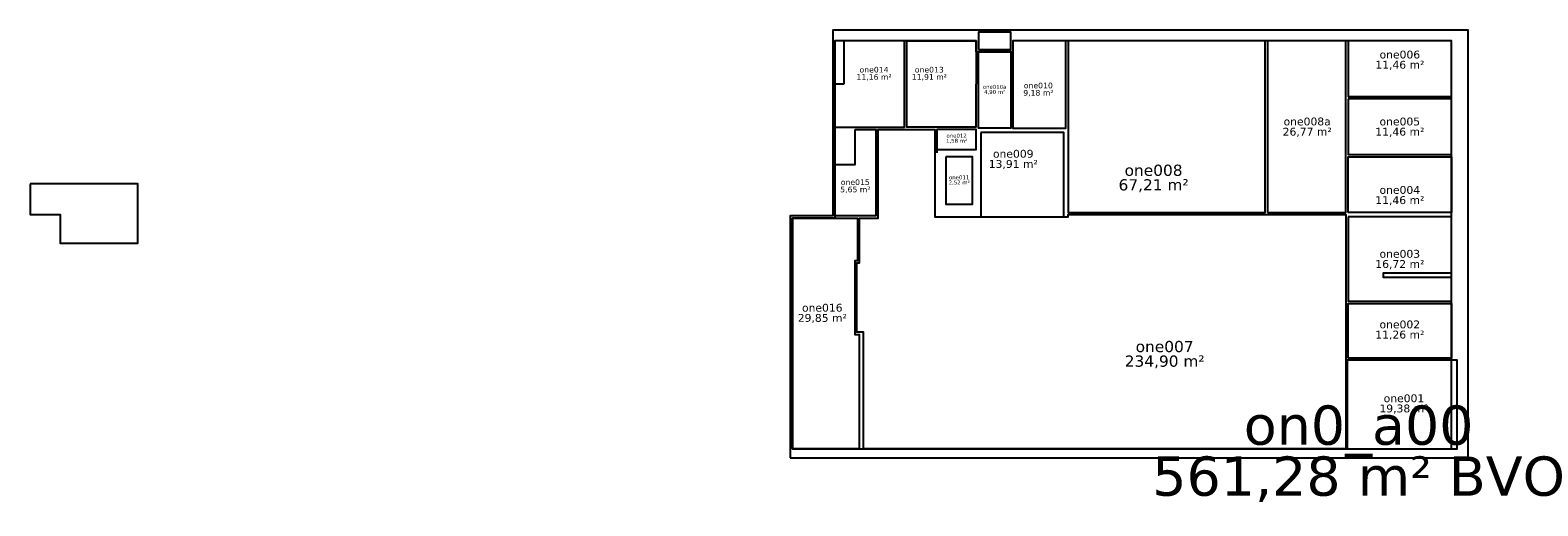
# Model space of a CAD drawing. Header units: millimetres. Extents: x -194 to 67048, y -20946 to 280.
import ezdxf
from ezdxf.enums import TextEntityAlignment as Align

# ---------------------------------------------------------------- set-up
doc = ezdxf.new("R2010")
doc.units = ezdxf.units.MM
doc.header["$LTSCALE"] = 100
for name, color, linetype in [('00--F-IL-RUIMTEDEF', 170, 'Continuous'), ('00--F-IT-RUIMTE-M2', 7, 'Continuous'), ('00--F-IT-RUIMTE-NR', 7, 'Continuous'), ('00--F-IT-RUIMTE-OM', 7, 'Continuous'), ('F-IL----_BRUTODEF', 130, 'Continuous'), ('F-IL----_OBJECTDEF', 6, 'Continuous'), ('F-IT----_BRUTO-M2', 7, 'Continuous'), ('F-IT----_BRUTO-NR', 7, 'Continuous')]:
    doc.layers.add(name, color=color, linetype=linetype)
doc.styles.add('kw1c_fm_rnr', font='verdana.ttf', dxfattribs={"height": 500})

# ---------------------------------------------------------------- blocks, each defined once
blk = doc.blocks.new('kw1c-fm-bouwdeel')
at = {"layer": 'F-IT----_BRUTO-M2', "style": 'kw1c_fm_rnr', "flags": 12}
blk.add_attdef('KW1C-FM-VERDIEPING-BVO', text='', height=500, dxfattribs=at).set_placement((0, 0), align=Align.TOP_CENTER)
at = {"layer": 'F-IT----_BRUTO-NR', "style": 'kw1c_fm_rnr', "flags": 12}
blk.add_attdef('KW1C-FM-VERDIEPING-BDL', text='', height=500, dxfattribs=at).set_placement((0, 0), align=Align.BOTTOM_CENTER)
blk = doc.blocks.new('kw1c-fm-ruimte-nr')
at = {"layer": '00--F-IT-RUIMTE-M2', "style": 'kw1c_fm_rnr', "flags": 12}
blk.add_attdef('KW1C-FM-OPPERVLAKTE', text='', height=500, dxfattribs=at).set_placement((0, 0), align=Align.TOP_CENTER)
at = {"layer": '00--F-IT-RUIMTE-NR', "style": 'kw1c_fm_rnr', "flags": 12}
blk.add_attdef('KW1C-FM-RUIMTENUMMER', text='', height=500, dxfattribs=at).set_placement((0, 0), align=Align.BOTTOM_CENTER)
at = {"layer": '00--F-IT-RUIMTE-OM', "style": 'kw1c_fm_rnr', "flags": 13}
blk.add_attdef('KW1C-FM-INFO', text='', height=500, dxfattribs=at).set_placement((0, -600), align=Align.TOP_CENTER)

msp = doc.modelspace()

# ---------------------------------------------------------------- linework, layer by layer
at = {"layer": '00--F-IL-RUIMTEDEF'}
for points in [[(36100, -2124), (35700, -2124), (35700, -4048), (38800, -4048), (38800, -200), (36100, -200)], [(38900, -200), (42000, -200), (41988, -4048), (38900, -4048)], [(46000, -200), (43640, -200), (43640, -4090), (46000, -4090)], [(46100, -200), (46100, -7850), (54885, -7850), (54885, -200)], [(54985, -7850), (58485, -7850), (58485, -200), (54985, -200)], [(63200, -200), (58585, -200), (58585, -2683), (63200, -2683)], [(42100, -690), (43540, -690), (43540, -4090), (42100, -4090)], [(58585, -2783), (58585, -5267), (63200, -5267), (63200, -2783)], [(36600, -4148), (37530, -4148), (37530, -8010), (35700, -8010), (35700, -5720), (36600, -5720)], [(36980, -18400), (36980, -13200), (36680, -13200), (36680, -10110), (36800, -10110), (36800, -8110), (37630, -8110), (37630, -4148), (40150, -4148), (40150, -8050), (46100, -8050), (46100, -7950), (58485, -7950), (58485, -18400)], [(40250, -4148), (40250, -5050), (42000, -5050), (42000, -4148)], [(42200, -4290), (42200, -8050), (45900, -8050), (45900, -4290)], [(58585, -7850), (58585, -5367), (63200, -5367), (63200, -7850)], [(40640, -5380), (40640, -7480), (41840, -7480), (41840, -5380)], [(58592, -8050), (58592, -11810), (63200, -11810), (63200, -10750), (60160, -10750), (60160, -10550), (63200, -10550), (63200, -8050)], [(36780, -18400), (33800, -18400), (33800, -8110), (36700, -8110), (36700, -10010), (36580, -10010), (36580, -13300), (36780, -13300)], [(58585, -14350), (58585, -11910), (63200, -11910), (63200, -14350)], [(58544, -14450), (58544, -18400), (63450, -18400), (63450, -14450)]]:
    msp.add_lwpolyline(points, close=True, dxfattribs=at)
msp.add_lwpolyline([(40250, -4138), (40250, -5198)], dxfattribs=at)
at = {"layer": 'F-IL----_BRUTODEF'}
msp.add_lwpolyline([(33698, -18800), (63940, -18800), (63940, 280), (35598, 280), (35598, -8009), (33698, -8009)], close=True, dxfattribs=at)
at = {"layer": 'F-IL----_OBJECTDEF'}
for points in [[(42100, -590), (43540, -590), (43540, 190), (42100, 190)], [(33800, -18400), (63200, -18400), (63200, -200), (43640, -200), (43640, -690), (42000, -690), (42000, -200), (35700, -200), (35700, -8110), (33800, -8110)], [(-194, -6580), (-194, -7950), (1150, -7950), (1150, -9220), (4610, -9220), (4610, -6580)]]:
    msp.add_lwpolyline(points, close=True, dxfattribs=at)

# ---------------------------------------------------------------- block references
ref = msp.add_blockref('kw1c-fm-ruimte-nr', (60893, -1089), dxfattribs=dict(xscale=0.7, yscale=0.7, zscale=0.7))
ref.add_attrib('KW1C-FM-RUIMTENUMMER', 'one006', dxfattribs={"layer": '00--F-IT-RUIMTE-NR', "height": 350, "style": 'kw1c_fm_rnr'}).set_placement((60893, -1089), align=Align.BOTTOM_CENTER)
ref.add_attrib('KW1C-FM-OPPERVLAKTE', '11,46 m²', dxfattribs={"layer": '00--F-IT-RUIMTE-M2', "height": 350, "style": 'kw1c_fm_rnr'}).set_placement((60893, -1089), align=Align.TOP_CENTER)
ref = msp.add_blockref('kw1c-fm-ruimte-nr', (37443, -1684), dxfattribs=dict(xscale=0.5, yscale=0.5, zscale=0.5))
ref.add_attrib('KW1C-FM-RUIMTENUMMER', 'one014', dxfattribs={"layer": '00--F-IT-RUIMTE-NR', "height": 250, "style": 'kw1c_fm_rnr'}).set_placement((37443, -1684), align=Align.BOTTOM_CENTER)
ref.add_attrib('KW1C-FM-OPPERVLAKTE', '11,16 m²', dxfattribs={"layer": '00--F-IT-RUIMTE-M2', "height": 250, "style": 'kw1c_fm_rnr'}).set_placement((37443, -1684), align=Align.TOP_CENTER)
ref = msp.add_blockref('kw1c-fm-ruimte-nr', (39908, -1684), dxfattribs=dict(xscale=0.5, yscale=0.5, zscale=0.5))
ref.add_attrib('KW1C-FM-RUIMTENUMMER', 'one013', dxfattribs={"layer": '00--F-IT-RUIMTE-NR', "height": 250, "style": 'kw1c_fm_rnr'}).set_placement((39908, -1684), align=Align.BOTTOM_CENTER)
ref.add_attrib('KW1C-FM-OPPERVLAKTE', '11,91 m²', dxfattribs={"layer": '00--F-IT-RUIMTE-M2', "height": 250, "style": 'kw1c_fm_rnr'}).set_placement((39908, -1684), align=Align.TOP_CENTER)
ref = msp.add_blockref('kw1c-fm-ruimte-nr', (42820, -2390), dxfattribs=dict(xscale=0.35, yscale=0.35, zscale=0.35))
ref.add_attrib('KW1C-FM-RUIMTENUMMER', 'one010a', dxfattribs={"layer": '00--F-IT-RUIMTE-NR', "height": 175, "style": 'kw1c_fm_rnr'}).set_placement((42820, -2390), align=Align.BOTTOM_CENTER)
ref.add_attrib('KW1C-FM-OPPERVLAKTE', '4,90 m²', dxfattribs={"layer": '00--F-IT-RUIMTE-M2', "height": 175, "style": 'kw1c_fm_rnr'}).set_placement((42820, -2390), align=Align.TOP_CENTER)
ref = msp.add_blockref('kw1c-fm-ruimte-nr', (44770, -2390), dxfattribs=dict(xscale=0.5, yscale=0.5, zscale=0.5))
ref.add_attrib('KW1C-FM-RUIMTENUMMER', 'one010', dxfattribs={"layer": '00--F-IT-RUIMTE-NR', "height": 250, "style": 'kw1c_fm_rnr'}).set_placement((44770, -2390), align=Align.BOTTOM_CENTER)
ref.add_attrib('KW1C-FM-OPPERVLAKTE', '9,18 m²', dxfattribs={"layer": '00--F-IT-RUIMTE-M2', "height": 250, "style": 'kw1c_fm_rnr'}).set_placement((44770, -2390), align=Align.TOP_CENTER)
ref = msp.add_blockref('kw1c-fm-ruimte-nr', (56760, -4075), dxfattribs=dict(xscale=0.7, yscale=0.7, zscale=0.7))
ref.add_attrib('KW1C-FM-RUIMTENUMMER', 'one008a', dxfattribs={"layer": '00--F-IT-RUIMTE-NR', "height": 350, "style": 'kw1c_fm_rnr'}).set_placement((56760, -4075), align=Align.BOTTOM_CENTER)
ref.add_attrib('KW1C-FM-OPPERVLAKTE', '26,77 m²', dxfattribs={"layer": '00--F-IT-RUIMTE-M2', "height": 350, "style": 'kw1c_fm_rnr'}).set_placement((56760, -4075), align=Align.TOP_CENTER)
ref = msp.add_blockref('kw1c-fm-ruimte-nr', (60892, -4075), dxfattribs=dict(xscale=0.7, yscale=0.7, zscale=0.7))
ref.add_attrib('KW1C-FM-RUIMTENUMMER', 'one005', dxfattribs={"layer": '00--F-IT-RUIMTE-NR', "height": 350, "style": 'kw1c_fm_rnr'}).set_placement((60892, -4075), align=Align.BOTTOM_CENTER)
ref.add_attrib('KW1C-FM-OPPERVLAKTE', '11,46 m²', dxfattribs={"layer": '00--F-IT-RUIMTE-M2', "height": 350, "style": 'kw1c_fm_rnr'}).set_placement((60892, -4075), align=Align.TOP_CENTER)
ref = msp.add_blockref('kw1c-fm-ruimte-nr', (41125, -4570), dxfattribs=dict(xscale=0.35, yscale=0.35, zscale=0.35))
ref.add_attrib('KW1C-FM-RUIMTENUMMER', 'one012', dxfattribs={"layer": '00--F-IT-RUIMTE-NR', "height": 175, "style": 'kw1c_fm_rnr'}).set_placement((41125, -4570), align=Align.BOTTOM_CENTER)
ref.add_attrib('KW1C-FM-OPPERVLAKTE', '1,58 m²', dxfattribs={"layer": '00--F-IT-RUIMTE-M2', "height": 175, "style": 'kw1c_fm_rnr'}).set_placement((41125, -4570), align=Align.TOP_CENTER)
ref = msp.add_blockref('kw1c-fm-ruimte-nr', (43651, -5515), dxfattribs=dict(xscale=0.7, yscale=0.7, zscale=0.7))
ref.add_attrib('KW1C-FM-RUIMTENUMMER', 'one009', dxfattribs={"layer": '00--F-IT-RUIMTE-NR', "height": 350, "style": 'kw1c_fm_rnr'}).set_placement((43651, -5515), align=Align.BOTTOM_CENTER)
ref.add_attrib('KW1C-FM-OPPERVLAKTE', '13,91 m²', dxfattribs={"layer": '00--F-IT-RUIMTE-M2', "height": 350, "style": 'kw1c_fm_rnr'}).set_placement((43651, -5515), align=Align.TOP_CENTER)
ref = msp.add_blockref('kw1c-fm-ruimte-nr', (49910, -6372))
ref.add_attrib('KW1C-FM-RUIMTENUMMER', 'one008', dxfattribs={"layer": '00--F-IT-RUIMTE-NR', "height": 500, "style": 'kw1c_fm_rnr'}).set_placement((49910, -6372), align=Align.BOTTOM_CENTER)
ref.add_attrib('KW1C-FM-OPPERVLAKTE', '67,21 m²', dxfattribs={"layer": '00--F-IT-RUIMTE-M2', "height": 500, "style": 'kw1c_fm_rnr'}).set_placement((49910, -6372), align=Align.TOP_CENTER)
ref = msp.add_blockref('kw1c-fm-ruimte-nr', (36607, -6704), dxfattribs=dict(xscale=0.5, yscale=0.5, zscale=0.5))
ref.add_attrib('KW1C-FM-RUIMTENUMMER', 'one015', dxfattribs={"layer": '00--F-IT-RUIMTE-NR', "height": 250, "style": 'kw1c_fm_rnr'}).set_placement((36607, -6704), align=Align.BOTTOM_CENTER)
ref.add_attrib('KW1C-FM-OPPERVLAKTE', '5,65 m²', dxfattribs={"layer": '00--F-IT-RUIMTE-M2', "height": 250, "style": 'kw1c_fm_rnr'}).set_placement((36607, -6704), align=Align.TOP_CENTER)
ref = msp.add_blockref('kw1c-fm-ruimte-nr', (41240, -6430), dxfattribs=dict(xscale=0.35, yscale=0.35, zscale=0.35))
ref.add_attrib('KW1C-FM-RUIMTENUMMER', 'one011', dxfattribs={"layer": '00--F-IT-RUIMTE-NR', "height": 175, "style": 'kw1c_fm_rnr'}).set_placement((41240, -6430), align=Align.BOTTOM_CENTER)
ref.add_attrib('KW1C-FM-OPPERVLAKTE', '2,52 m²', dxfattribs={"layer": '00--F-IT-RUIMTE-M2', "height": 175, "style": 'kw1c_fm_rnr'}).set_placement((41240, -6430), align=Align.TOP_CENTER)
ref = msp.add_blockref('kw1c-fm-ruimte-nr', (60892, -7129), dxfattribs=dict(xscale=0.7, yscale=0.7, zscale=0.7))
ref.add_attrib('KW1C-FM-RUIMTENUMMER', 'one004', dxfattribs={"layer": '00--F-IT-RUIMTE-NR', "height": 350, "style": 'kw1c_fm_rnr'}).set_placement((60892, -7129), align=Align.BOTTOM_CENTER)
ref.add_attrib('KW1C-FM-OPPERVLAKTE', '11,46 m²', dxfattribs={"layer": '00--F-IT-RUIMTE-M2', "height": 350, "style": 'kw1c_fm_rnr'}).set_placement((60892, -7129), align=Align.TOP_CENTER)
ref = msp.add_blockref('kw1c-fm-ruimte-nr', (60892, -9980), dxfattribs=dict(xscale=0.7, yscale=0.7, zscale=0.7))
ref.add_attrib('KW1C-FM-RUIMTENUMMER', 'one003', dxfattribs={"layer": '00--F-IT-RUIMTE-NR', "height": 350, "style": 'kw1c_fm_rnr'}).set_placement((60892, -9980), align=Align.BOTTOM_CENTER)
ref.add_attrib('KW1C-FM-OPPERVLAKTE', '16,72 m²', dxfattribs={"layer": '00--F-IT-RUIMTE-M2', "height": 350, "style": 'kw1c_fm_rnr'}).set_placement((60892, -9980), align=Align.TOP_CENTER)
ref = msp.add_blockref('kw1c-fm-ruimte-nr', (35134, -12385), dxfattribs=dict(xscale=0.7, yscale=0.7, zscale=0.7))
ref.add_attrib('KW1C-FM-RUIMTENUMMER', 'one016', dxfattribs={"layer": '00--F-IT-RUIMTE-NR', "height": 350, "style": 'kw1c_fm_rnr'}).set_placement((35134, -12385), align=Align.BOTTOM_CENTER)
ref.add_attrib('KW1C-FM-OPPERVLAKTE', '29,85 m²', dxfattribs={"layer": '00--F-IT-RUIMTE-M2', "height": 350, "style": 'kw1c_fm_rnr'}).set_placement((35134, -12385), align=Align.TOP_CENTER)
ref = msp.add_blockref('kw1c-fm-ruimte-nr', (60892, -13130), dxfattribs=dict(xscale=0.7, yscale=0.7, zscale=0.7))
ref.add_attrib('KW1C-FM-RUIMTENUMMER', 'one002', dxfattribs={"layer": '00--F-IT-RUIMTE-NR', "height": 350, "style": 'kw1c_fm_rnr'}).set_placement((60892, -13130), align=Align.BOTTOM_CENTER)
ref.add_attrib('KW1C-FM-OPPERVLAKTE', '11,26 m²', dxfattribs={"layer": '00--F-IT-RUIMTE-M2', "height": 350, "style": 'kw1c_fm_rnr'}).set_placement((60892, -13130), align=Align.TOP_CENTER)
ref = msp.add_blockref('kw1c-fm-ruimte-nr', (50403, -14237))
ref.add_attrib('KW1C-FM-RUIMTENUMMER', 'one007', dxfattribs={"layer": '00--F-IT-RUIMTE-NR', "height": 500, "style": 'kw1c_fm_rnr'}).set_placement((50403, -14237), align=Align.BOTTOM_CENTER)
ref.add_attrib('KW1C-FM-OPPERVLAKTE', '234,90 m²', dxfattribs={"layer": '00--F-IT-RUIMTE-M2', "height": 500, "style": 'kw1c_fm_rnr'}).set_placement((50403, -14237), align=Align.TOP_CENTER)
ref = msp.add_blockref('kw1c-fm-ruimte-nr', (61077, -16425), dxfattribs=dict(xscale=0.7, yscale=0.7, zscale=0.7))
ref.add_attrib('KW1C-FM-RUIMTENUMMER', 'one001', dxfattribs={"layer": '00--F-IT-RUIMTE-NR', "height": 350, "style": 'kw1c_fm_rnr'}).set_placement((61077, -16425), align=Align.BOTTOM_CENTER)
ref.add_attrib('KW1C-FM-OPPERVLAKTE', '19,38 m²', dxfattribs={"layer": '00--F-IT-RUIMTE-M2', "height": 350, "style": 'kw1c_fm_rnr'}).set_placement((61077, -16425), align=Align.TOP_CENTER)
at = {"layer": 'F-IT----_BRUTO-M2'}
ref = msp.add_blockref('kw1c-fm-bouwdeel', (59055, -18743), dxfattribs=dict(at, xscale=3.5, yscale=3.5, zscale=3.5))
ref.add_attrib('KW1C-FM-VERDIEPINGNUMMER', 'on0_a00', dxfattribs={"layer": 'F-IT----_BRUTO-NR', "height": 1750, "style": 'kw1c_fm_rnr'}).set_placement((59055, -18743), align=Align.BOTTOM_CENTER)
ref.add_attrib('KW1C-FM-VERDIEPING-BVO', '561,28 m² BVO', dxfattribs={"height": 1750, "style": 'kw1c_fm_rnr'}).set_placement((59055, -18743), align=Align.TOP_CENTER)

doc.saveas('drawing.dxf')
